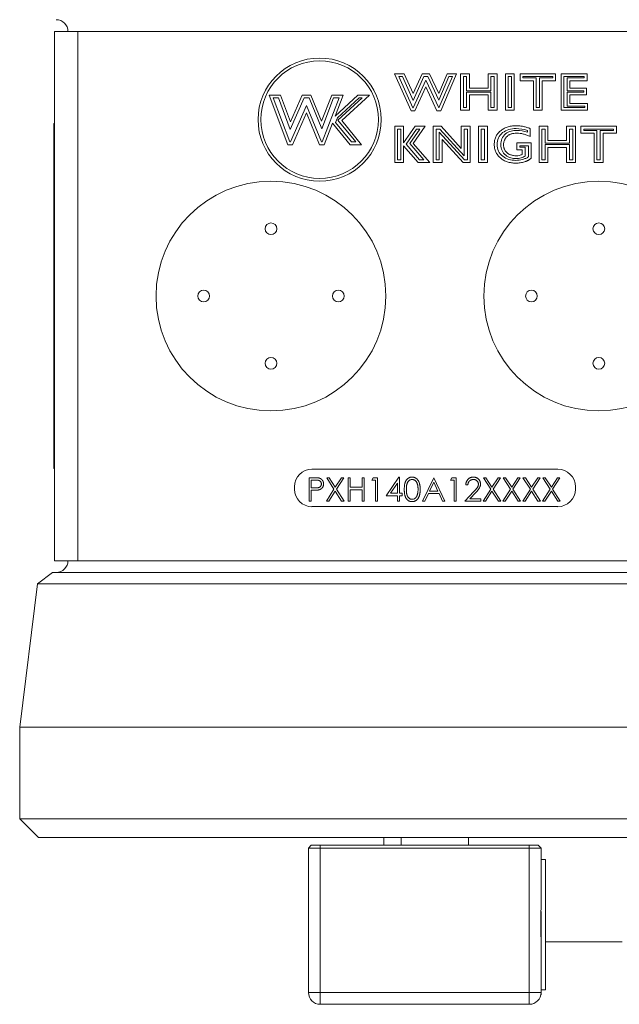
# Model space of a CAD drawing. Header units: inches. Extents: x 1.11 to 7.73, y 1.34 to 8.12.
# Tile 5 of 13: x 1.11 to 2.17, y 4.22 to 5.97. Entities that reach past the tile are written whole.
import ezdxf

# ---------------------------------------------------------------- set-up
doc = ezdxf.new("R2010")
doc.units = ezdxf.units.IN
doc.header["$MEASUREMENT"] = 0

msp = doc.modelspace()

# ---------------------------------------------------------------- linework, layer by layer
at = {"color": 7, "linetype": 'Continuous', "lineweight": 15}
for p, q in [((1.1693, 5.0051), (1.1693, 5.9475)), ((1.1693, 5.9475), (1.211, 5.9475)), ((1.211, 5.9475), (1.211, 5.0051)), ((1.211, 5.9475), (2.4818, 5.9475)), ((1.7747, 5.8719), (1.7917, 5.8719)), ((1.8039, 5.8062), (1.7747, 5.8719)), ((1.8071, 5.8112), (1.7824, 5.8669)), ((1.7824, 5.8669), (1.7885, 5.8669)), ((1.7885, 5.8669), (1.8075, 5.8245)), ((1.7917, 5.8719), (1.8075, 5.8367)), ((1.8075, 5.8367), (1.8237, 5.8719)), ((1.8075, 5.8245), (1.8269, 5.8669)), ((1.8303, 5.8606), (1.8076, 5.8112)), ((1.8237, 5.8719), (1.837, 5.8719)), ((1.8269, 5.8669), (1.8338, 5.8669)), ((1.8531, 5.8112), (1.8303, 5.8606)), ((1.8338, 5.8669), (1.8533, 5.8249)), ((1.837, 5.8719), (1.8531, 5.8372)), ((1.8531, 5.8372), (1.868, 5.8719)), ((1.8533, 5.8249), (1.8713, 5.8669)), ((1.8775, 5.8669), (1.8536, 5.8112)), ((1.8851, 5.8719), (1.8569, 5.8062)), ((1.868, 5.8719), (1.8851, 5.8719)), ((1.8713, 5.8669), (1.8775, 5.8669)), ((1.8921, 5.8719), (1.9078, 5.8719)), ((1.8921, 5.8071), (1.8921, 5.8719)), ((1.8971, 5.8121), (1.8971, 5.8669)), ((1.8971, 5.8669), (1.9028, 5.8669)), ((1.9028, 5.8669), (1.9028, 5.8415)), ((1.9078, 5.8719), (1.9078, 5.8465)), ((1.9411, 5.8719), (1.9569, 5.8719)), ((1.9411, 5.8465), (1.9411, 5.8719)), ((1.9461, 5.8415), (1.9461, 5.8669)), ((1.9461, 5.8669), (1.9519, 5.8669)), ((1.9519, 5.8669), (1.9519, 5.8121)), ((1.9569, 5.8719), (1.9569, 5.8071)), ((1.9718, 5.8719), (1.9876, 5.8719)), ((1.9718, 5.8071), (1.9718, 5.8719)), ((1.9768, 5.8121), (1.9768, 5.8669)), ((1.9768, 5.8669), (1.9826, 5.8669)), ((1.9826, 5.8669), (1.9826, 5.8121)), ((1.9876, 5.8719), (1.9876, 5.8071)), ((1.9981, 5.8597), (1.9981, 5.8719)), ((1.9981, 5.8719), (2.0612, 5.8719)), ((2.0217, 5.8597), (1.9981, 5.8597)), ((2.0031, 5.8647), (2.0031, 5.8669)), ((2.0031, 5.8669), (2.0562, 5.8669)), ((2.0267, 5.8647), (2.0031, 5.8647)), ((2.0217, 5.8071), (2.0217, 5.8597)), ((2.0267, 5.8121), (2.0267, 5.8647)), ((2.0562, 5.8647), (2.0325, 5.8647)), ((2.0325, 5.8647), (2.0325, 5.8121)), ((2.0375, 5.8597), (2.0375, 5.8071)), ((2.0612, 5.8597), (2.0375, 5.8597)), ((2.0562, 5.8669), (2.0562, 5.8647)), ((2.0612, 5.8719), (2.0612, 5.8597)), ((2.0708, 5.8719), (2.1172, 5.8719)), ((2.0708, 5.8071), (2.0708, 5.8719)), ((2.0758, 5.8121), (2.0758, 5.8669)), ((2.0758, 5.8669), (2.1122, 5.8669)), ((2.1122, 5.8647), (2.0816, 5.8647)), ((2.0816, 5.8647), (2.0816, 5.8415)), ((2.0866, 5.8597), (2.0866, 5.8465)), ((2.1172, 5.8597), (2.0866, 5.8597)), ((2.1122, 5.8669), (2.1122, 5.8647)), ((2.1172, 5.8719), (2.1172, 5.8597)), ((1.8303, 5.8487), (1.8108, 5.8062)), ((1.85, 5.8062), (1.8303, 5.8487)), ((1.9028, 5.8415), (1.9461, 5.8415)), ((1.9461, 5.8393), (1.9028, 5.8393)), ((1.9028, 5.8393), (1.9028, 5.8121)), ((1.9078, 5.8465), (1.9411, 5.8465)), ((1.9461, 5.8121), (1.9461, 5.8393)), ((2.0816, 5.8415), (2.1114, 5.8415)), ((2.1114, 5.8393), (2.0816, 5.8393)), ((2.0816, 5.8393), (2.0816, 5.8144)), ((2.0866, 5.8465), (2.1164, 5.8465)), ((2.1114, 5.8415), (2.1114, 5.8393)), ((2.1164, 5.8465), (2.1164, 5.8343)), ((1.5512, 5.834), (1.5715, 5.834)), ((1.5846, 5.7457), (1.5512, 5.834)), ((1.5584, 5.829), (1.5681, 5.829)), ((1.5881, 5.7507), (1.5584, 5.829)), ((1.5681, 5.829), (1.5891, 5.773)), ((1.5715, 5.834), (1.5895, 5.7863)), ((1.5891, 5.773), (1.6136, 5.829)), ((1.5895, 5.7863), (1.6103, 5.834)), ((1.6103, 5.834), (1.6258, 5.834)), ((1.6136, 5.829), (1.6225, 5.829)), ((1.6225, 5.829), (1.645, 5.7738)), ((1.6258, 5.834), (1.6448, 5.7874)), ((1.6448, 5.7874), (1.6628, 5.834)), ((1.645, 5.7738), (1.6662, 5.829)), ((1.6759, 5.829), (1.6459, 5.7507)), ((1.6628, 5.834), (1.6831, 5.834)), ((1.6662, 5.829), (1.6759, 5.829)), ((1.6688, 5.7966), (1.7094, 5.834)), ((1.6831, 5.834), (1.6688, 5.7966)), ((1.6731, 5.7938), (1.7114, 5.829)), ((1.717, 5.829), (1.6738, 5.7893)), ((1.7298, 5.834), (1.6807, 5.7888)), ((1.7094, 5.834), (1.7298, 5.834)), ((1.7114, 5.829), (1.717, 5.829)), ((1.9078, 5.8343), (1.9078, 5.8071)), ((1.9411, 5.8343), (1.9078, 5.8343)), ((1.9411, 5.8071), (1.9411, 5.8343)), ((2.0866, 5.8343), (2.0866, 5.8194)), ((2.1164, 5.8343), (2.0866, 5.8343)), ((1.6179, 5.8156), (1.5896, 5.7507)), ((1.6444, 5.7507), (1.6179, 5.8156)), ((1.8108, 5.8062), (1.8039, 5.8062)), ((1.8076, 5.8112), (1.8071, 5.8112)), ((1.8569, 5.8062), (1.85, 5.8062)), ((1.8536, 5.8112), (1.8531, 5.8112)), ((1.9078, 5.8071), (1.8921, 5.8071)), ((1.9028, 5.8121), (1.8971, 5.8121)), ((1.9569, 5.8071), (1.9411, 5.8071)), ((1.9519, 5.8121), (1.9461, 5.8121)), ((1.9876, 5.8071), (1.9718, 5.8071)), ((1.9826, 5.8121), (1.9768, 5.8121)), ((2.0375, 5.8071), (2.0217, 5.8071)), ((2.0325, 5.8121), (2.0267, 5.8121)), ((2.1181, 5.8071), (2.0708, 5.8071)), ((2.1131, 5.8121), (2.0758, 5.8121)), ((2.0816, 5.8144), (2.1131, 5.8144)), ((2.0866, 5.8194), (2.1181, 5.8194)), ((2.1131, 5.8144), (2.1131, 5.8121)), ((2.1181, 5.8194), (2.1181, 5.8071)), ((1.6177, 5.8027), (1.5929, 5.7457)), ((1.641, 5.7457), (1.6177, 5.8027)), ((1.6698, 5.7851), (1.6731, 5.7938)), ((1.6738, 5.7893), (1.7054, 5.7507)), ((1.6807, 5.7888), (1.716, 5.7457)), ((1.1683, 5.7833), (1.1683, 5.1693)), ((1.1693, 5.7833), (1.1683, 5.7833)), ((1.6641, 5.7843), (1.6493, 5.7457)), ((1.6956, 5.7457), (1.6641, 5.7843)), ((1.698, 5.7507), (1.6698, 5.7851)), ((1.775, 5.7786), (1.7908, 5.7786)), ((1.775, 5.7138), (1.775, 5.7786)), ((1.78, 5.7736), (1.7858, 5.7736)), ((1.78, 5.7188), (1.78, 5.7736)), ((1.7858, 5.7736), (1.7858, 5.7188)), ((1.7908, 5.7493), (1.8112, 5.7786)), ((1.7908, 5.7786), (1.7908, 5.7493)), ((1.7951, 5.7467), (1.8138, 5.7736)), ((1.8198, 5.7736), (1.8017, 5.7477)), ((1.8293, 5.7786), (1.808, 5.748)), ((1.8112, 5.7786), (1.8293, 5.7786)), ((1.8138, 5.7736), (1.8198, 5.7736)), ((1.8434, 5.7138), (1.8434, 5.7786)), ((1.8434, 5.7786), (1.8575, 5.7786)), ((1.8484, 5.7188), (1.8484, 5.7736)), ((1.8484, 5.7736), (1.8553, 5.7736)), ((1.8541, 5.7683), (1.8541, 5.7188)), ((1.8988, 5.7188), (1.8541, 5.7683)), ((1.8553, 5.7736), (1.8983, 5.726)), ((1.8575, 5.7786), (1.8933, 5.739)), ((1.8933, 5.7786), (1.9091, 5.7786)), ((1.8933, 5.739), (1.8933, 5.7786)), ((1.8983, 5.726), (1.8983, 5.7736)), ((1.8983, 5.7736), (1.9041, 5.7736)), ((1.9041, 5.7736), (1.9041, 5.7188)), ((1.9091, 5.7786), (1.9091, 5.7138)), ((1.924, 5.7786), (1.9397, 5.7786)), ((1.924, 5.7138), (1.924, 5.7786)), ((1.929, 5.7736), (1.9347, 5.7736)), ((1.929, 5.7188), (1.929, 5.7736)), ((1.9347, 5.7736), (1.9347, 5.7188)), ((1.9397, 5.7786), (1.9397, 5.7138)), ((2.011, 5.771), (2.011, 5.7678)), ((2.016, 5.7743), (2.016, 5.7602)), ((2.0317, 5.7786), (2.0475, 5.7786)), ((2.0317, 5.7138), (2.0317, 5.7786)), ((2.0367, 5.7188), (2.0367, 5.7736)), ((2.0367, 5.7736), (2.0425, 5.7736)), ((2.0425, 5.7736), (2.0425, 5.7482)), ((2.0475, 5.7786), (2.0475, 5.7532)), ((2.0808, 5.7786), (2.0966, 5.7786)), ((2.0808, 5.7532), (2.0808, 5.7786)), ((2.0858, 5.7482), (2.0858, 5.7736)), ((2.0858, 5.7736), (2.0916, 5.7736)), ((2.0916, 5.7736), (2.0916, 5.7188)), ((2.0966, 5.7786), (2.0966, 5.7138)), ((2.1062, 5.7663), (2.1062, 5.7786)), ((2.1062, 5.7786), (2.1693, 5.7786)), ((2.1112, 5.7713), (2.1112, 5.7736)), ((2.1112, 5.7736), (2.1643, 5.7736)), ((2.1348, 5.7713), (2.1112, 5.7713)), ((2.1348, 5.7188), (2.1348, 5.7713)), ((2.1643, 5.7713), (2.1406, 5.7713)), ((2.1406, 5.7713), (2.1406, 5.7188)), ((2.1643, 5.7736), (2.1643, 5.7713)), ((2.1693, 5.7786), (2.1693, 5.7663)), ((1.5896, 5.7507), (1.5881, 5.7507)), ((1.6459, 5.7507), (1.6444, 5.7507)), ((1.7054, 5.7507), (1.698, 5.7507)), ((1.8591, 5.7553), (1.8591, 5.7138)), ((1.8966, 5.7138), (1.8591, 5.7553)), ((2.0475, 5.7532), (2.0808, 5.7532)), ((2.1298, 5.7663), (2.1062, 5.7663)), ((2.1298, 5.7138), (2.1298, 5.7663)), ((2.1456, 5.7663), (2.1456, 5.7138)), ((2.1693, 5.7663), (2.1456, 5.7663)), ((1.5929, 5.7457), (1.5846, 5.7457)), ((1.6493, 5.7457), (1.641, 5.7457)), ((1.716, 5.7457), (1.6956, 5.7457)), ((1.8166, 5.7138), (1.7908, 5.744)), ((1.7908, 5.744), (1.7908, 5.7138)), ((1.8189, 5.7188), (1.7951, 5.7467)), ((1.8017, 5.7477), (1.8264, 5.7188)), ((1.808, 5.748), (1.8372, 5.7138)), ((1.9923, 5.7488), (2.0177, 5.7488)), ((1.9923, 5.7366), (1.9923, 5.7488)), ((2.0019, 5.7366), (1.9923, 5.7366)), ((1.9973, 5.7416), (1.9973, 5.7438)), ((1.9973, 5.7438), (2.0127, 5.7438)), ((2.0069, 5.7416), (1.9973, 5.7416)), ((2.0019, 5.7285), (2.0019, 5.7366)), ((2.0069, 5.7253), (2.0069, 5.7416)), ((2.0127, 5.7438), (2.0127, 5.724)), ((2.0177, 5.7488), (2.0177, 5.7218)), ((2.0425, 5.7482), (2.0858, 5.7482)), ((2.0858, 5.7459), (2.0425, 5.7459)), ((2.0425, 5.7459), (2.0425, 5.7188)), ((2.0475, 5.7409), (2.0475, 5.7138)), ((2.0808, 5.7409), (2.0475, 5.7409)), ((2.0808, 5.7138), (2.0808, 5.7409)), ((2.0858, 5.7188), (2.0858, 5.7459)), ((1.7858, 5.7188), (1.78, 5.7188)), ((1.8264, 5.7188), (1.8189, 5.7188)), ((1.8541, 5.7188), (1.8484, 5.7188)), ((1.9041, 5.7188), (1.8988, 5.7188)), ((1.9347, 5.7188), (1.929, 5.7188)), ((2.0425, 5.7188), (2.0367, 5.7188)), ((2.0916, 5.7188), (2.0858, 5.7188)), ((2.1406, 5.7188), (2.1348, 5.7188)), ((1.7908, 5.7138), (1.775, 5.7138)), ((1.8372, 5.7138), (1.8166, 5.7138)), ((1.8591, 5.7138), (1.8434, 5.7138)), ((1.9091, 5.7138), (1.8966, 5.7138)), ((1.9397, 5.7138), (1.924, 5.7138)), ((2.0475, 5.7138), (2.0317, 5.7138)), ((2.0966, 5.7138), (2.0808, 5.7138)), ((2.1456, 5.7138), (2.1298, 5.7138)), ((1.1683, 5.1693), (1.1693, 5.1693)), ((2.0651, 5.168), (1.6276, 5.168)), ((1.5964, 5.1367), (1.5964, 5.1325)), ((1.6225, 5.1529), (1.6307, 5.1529)), ((1.6225, 5.1112), (1.6225, 5.1529)), ((1.6263, 5.1486), (1.6263, 5.1347)), ((1.6339, 5.1486), (1.6263, 5.1486)), ((1.6538, 5.1529), (1.6581, 5.1529)), ((1.6668, 5.1325), (1.6538, 5.1529)), ((1.6581, 5.1529), (1.669, 5.1359)), ((1.669, 5.1359), (1.6799, 5.1529)), ((1.6842, 5.1529), (1.6712, 5.1325)), ((1.6799, 5.1529), (1.6842, 5.1529)), ((1.692, 5.1529), (1.6957, 5.1529)), ((1.692, 5.1112), (1.692, 5.1529)), ((1.6957, 5.1529), (1.6957, 5.1358)), ((1.7171, 5.1529), (1.7208, 5.1529)), ((1.7171, 5.1358), (1.7171, 5.1529)), ((1.7208, 5.1529), (1.7208, 5.1112)), ((1.7342, 5.1486), (1.7366, 5.1529)), ((1.7406, 5.1486), (1.7342, 5.1486)), ((1.7366, 5.1529), (1.7443, 5.1529)), ((1.7406, 5.1112), (1.7406, 5.1486)), ((1.7443, 5.1529), (1.7443, 5.1112)), ((1.7598, 5.1208), (1.7825, 5.154)), ((1.7796, 5.1432), (1.7672, 5.1251)), ((1.7796, 5.1251), (1.7796, 5.1432)), ((1.7825, 5.154), (1.7833, 5.154)), ((1.7833, 5.154), (1.7833, 5.1251)), ((1.8244, 5.1112), (1.8442, 5.1529)), ((1.8444, 5.1448), (1.8369, 5.1289)), ((1.8442, 5.1529), (1.8447, 5.1529)), ((1.8518, 5.1289), (1.8444, 5.1448)), ((1.8447, 5.1529), (1.864, 5.1112)), ((1.8741, 5.1486), (1.8766, 5.1529)), ((1.8805, 5.1486), (1.8741, 5.1486)), ((1.8766, 5.1529), (1.8843, 5.1529)), ((1.8805, 5.1112), (1.8805, 5.1486)), ((1.8843, 5.1529), (1.8843, 5.1112)), ((1.9051, 5.1401), (1.9014, 5.1401)), ((1.9326, 5.1529), (1.9369, 5.1529)), ((1.9457, 5.1325), (1.9326, 5.1529)), ((1.9369, 5.1529), (1.9478, 5.1359)), ((1.9478, 5.1359), (1.9587, 5.1529)), ((1.9631, 5.1529), (1.95, 5.1325)), ((1.9587, 5.1529), (1.9631, 5.1529)), ((1.9679, 5.1529), (1.9722, 5.1529)), ((1.9809, 5.1325), (1.9679, 5.1529)), ((1.9722, 5.1529), (1.9831, 5.1359)), ((1.9831, 5.1359), (1.994, 5.1529)), ((1.9983, 5.1529), (1.9853, 5.1325)), ((1.994, 5.1529), (1.9983, 5.1529)), ((2.0031, 5.1529), (2.0074, 5.1529)), ((2.0162, 5.1325), (2.0031, 5.1529)), ((2.0074, 5.1529), (2.0184, 5.1359)), ((2.0184, 5.1359), (2.0293, 5.1529)), ((2.0336, 5.1529), (2.0205, 5.1325)), ((2.0293, 5.1529), (2.0336, 5.1529)), ((2.0384, 5.1529), (2.0427, 5.1529)), ((2.0515, 5.1325), (2.0384, 5.1529)), ((2.0427, 5.1529), (2.0536, 5.1359)), ((2.0536, 5.1359), (2.0645, 5.1529)), ((2.0688, 5.1529), (2.0558, 5.1325)), ((2.0645, 5.1529), (2.0688, 5.1529)), ((2.0964, 5.1325), (2.0964, 5.1367)), ((1.6263, 5.1347), (1.6336, 5.1346)), ((1.6263, 5.1305), (1.6263, 5.1112)), ((1.6292, 5.1305), (1.6263, 5.1305)), ((1.6532, 5.1112), (1.6668, 5.1325)), ((1.669, 5.1291), (1.6575, 5.1112)), ((1.6804, 5.1112), (1.669, 5.1291)), ((1.6712, 5.1325), (1.6848, 5.1112)), ((1.6957, 5.1358), (1.7171, 5.1358)), ((1.6957, 5.1315), (1.6957, 5.1112)), ((1.7171, 5.1315), (1.6957, 5.1315)), ((1.7171, 5.1112), (1.7171, 5.1315)), ((1.7796, 5.1208), (1.7598, 5.1208)), ((1.7672, 5.1251), (1.7796, 5.1251)), ((1.7796, 5.1112), (1.7796, 5.1208)), ((1.7833, 5.1251), (1.7881, 5.1251)), ((1.7833, 5.1208), (1.7833, 5.1112)), ((1.7881, 5.1208), (1.7833, 5.1208)), ((1.7881, 5.1251), (1.7881, 5.1208)), ((1.8349, 5.1246), (1.8285, 5.1112)), ((1.8537, 5.1246), (1.8349, 5.1246)), ((1.8369, 5.1289), (1.8518, 5.1289)), ((1.8599, 5.1112), (1.8537, 5.1246)), ((1.8998, 5.1112), (1.9159, 5.1285)), ((1.9191, 5.1266), (1.9087, 5.1155)), ((1.9321, 5.1112), (1.9457, 5.1325)), ((1.9478, 5.1291), (1.9364, 5.1112)), ((1.9593, 5.1112), (1.9478, 5.1291)), ((1.95, 5.1325), (1.9636, 5.1112)), ((1.9673, 5.1112), (1.9809, 5.1325)), ((1.9831, 5.1291), (1.9717, 5.1112)), ((1.9945, 5.1112), (1.9831, 5.1291)), ((1.9853, 5.1325), (1.9989, 5.1112)), ((2.0026, 5.1112), (2.0162, 5.1325)), ((2.0184, 5.1291), (2.0069, 5.1112)), ((2.0298, 5.1112), (2.0184, 5.1291)), ((2.0205, 5.1325), (2.0341, 5.1112)), ((2.0378, 5.1112), (2.0515, 5.1325)), ((2.0536, 5.1291), (2.0422, 5.1112)), ((2.0651, 5.1112), (2.0536, 5.1291)), ((2.0558, 5.1325), (2.0694, 5.1112)), ((1.6263, 5.1112), (1.6225, 5.1112)), ((1.6575, 5.1112), (1.6532, 5.1112)), ((1.6848, 5.1112), (1.6804, 5.1112)), ((1.6957, 5.1112), (1.692, 5.1112)), ((1.7208, 5.1112), (1.7171, 5.1112)), ((1.7443, 5.1112), (1.7406, 5.1112)), ((1.7833, 5.1112), (1.7796, 5.1112)), ((1.8285, 5.1112), (1.8244, 5.1112)), ((1.864, 5.1112), (1.8599, 5.1112)), ((1.8843, 5.1112), (1.8805, 5.1112)), ((1.9281, 5.1112), (1.8998, 5.1112)), ((1.9087, 5.1155), (1.9281, 5.1155)), ((1.9281, 5.1155), (1.9281, 5.1112)), ((1.9364, 5.1112), (1.9321, 5.1112)), ((1.9636, 5.1112), (1.9593, 5.1112)), ((1.9717, 5.1112), (1.9673, 5.1112)), ((1.9989, 5.1112), (1.9945, 5.1112)), ((2.0069, 5.1112), (2.0026, 5.1112)), ((2.0341, 5.1112), (2.0298, 5.1112)), ((2.0422, 5.1112), (2.0378, 5.1112)), ((2.0694, 5.1112), (2.0651, 5.1112)), ((1.6276, 5.1013), (2.0651, 5.1013)), ((1.211, 5.0051), (1.1693, 5.0051)), ((1.211, 5.0051), (2.4818, 5.0051)), ((1.1659, 4.9843), (1.1393, 4.9636)), ((1.1659, 4.9843), (2.5269, 4.9843)), ((1.1393, 4.9636), (1.1076, 4.7086)), ((2.5535, 4.9636), (1.1393, 4.9636)), ((1.1076, 4.7086), (1.1076, 4.5454)), ((1.1076, 4.7086), (1.8464, 4.7086)), ((1.8464, 4.7086), (2.5852, 4.7086)), ((1.1076, 4.5454), (1.1409, 4.5121)), ((1.1076, 4.5454), (2.5852, 4.5454)), ((2.5519, 4.5121), (1.1409, 4.5121)), ((1.7556, 4.5121), (1.7556, 4.4985)), ((1.7865, 4.5121), (1.7865, 4.4985)), ((1.9063, 4.4985), (1.9063, 4.5121)), ((1.6264, 4.4985), (1.6214, 4.4935)), ((1.6214, 4.236), (1.6214, 4.4935)), ((1.6422, 4.4935), (1.6214, 4.4935)), ((1.6264, 4.4985), (1.6422, 4.4985)), ((1.6422, 4.4985), (1.6422, 4.4935)), ((1.6422, 4.4985), (2.0144, 4.4985)), ((1.6422, 4.4935), (1.6422, 4.236)), ((2.0144, 4.4935), (1.6422, 4.4935)), ((2.0144, 4.4985), (2.0303, 4.4985)), ((2.0144, 4.4985), (2.0144, 4.4935)), ((2.0144, 4.236), (2.0144, 4.4935)), ((2.0353, 4.4935), (2.0144, 4.4935)), ((2.0353, 4.4935), (2.0303, 4.4985)), ((2.0353, 4.4935), (2.0353, 4.3889)), ((2.0433, 4.4729), (2.0353, 4.4729)), ((2.0433, 4.2409), (2.0433, 4.4729)), ((2.0352, 4.3332), (2.0352, 4.3806)), ((2.0353, 4.3249), (2.0353, 4.236)), ((2.1797, 4.3267), (2.0433, 4.3267)), ((1.6214, 4.236), (1.6422, 4.236)), ((1.6422, 4.236), (1.6422, 4.2152)), ((1.6422, 4.236), (2.0144, 4.236)), ((2.0144, 4.2152), (2.0144, 4.236)), ((2.0353, 4.236), (2.0144, 4.236)), ((2.0349, 4.2323), (2.0352, 4.2319)), ((2.0352, 4.2319), (2.0352, 4.234)), ((2.0353, 4.2409), (2.0433, 4.2409)), ((2.0144, 4.2152), (1.6422, 4.2152))]:
    msp.add_line(p, q, dxfattribs=at)
for centre, radius in [((1.6413, 5.7904), 0.1096), ((1.6413, 5.7904), 0.1046), ((1.5547, 5.4763), 0.2045), ((2.1381, 5.4763), 0.2045), ((1.5547, 5.5961), 0.0104), ((2.1381, 5.5961), 0.0104), ((1.4349, 5.4763), 0.0104), ((1.6746, 5.4763), 0.0104), ((2.0182, 5.4763), 0.0104), ((1.5547, 5.3565), 0.0104), ((2.1381, 5.3565), 0.0104)]:
    msp.add_circle(centre, radius, dxfattribs=at)
for centre, radius, start, end in [((1.1726, 5.9475), 0.0208, 0, 90), ((1.6276, 5.1367), 0.0313, 90, 180), ((2.0651, 5.1367), 0.0313, 0, 90), ((1.6276, 5.1325), 0.0313, 180, 270), ((2.0651, 5.1325), 0.0313, 270, 0), ((1.1726, 5.0051), 0.0208, 270, 0), ((1.6422, 4.236), 0.0208, 180, 270), ((2.0144, 4.236), 0.0208, 270, 0)]:
    msp.add_arc(centre, radius, start, end, dxfattribs=at)
for points, knots in [([(1.952, 5.7461), (1.952, 5.7484), (1.9523, 5.7519), (1.9534, 5.7564), (1.9546, 5.7595), (1.9561, 5.7625), (1.958, 5.7652), (1.9602, 5.7678), (1.9627, 5.7702), (1.9655, 5.7724), (1.9685, 5.7743), (1.9717, 5.7759), (1.9751, 5.7772), (1.9787, 5.7782), (1.9839, 5.7792), (1.9879, 5.7795), (1.9907, 5.7795)], [0, 0, 0, 0, 0.123719, 0.182461, 0.240216, 0.297686, 0.355518, 0.414663, 0.475479, 0.537402, 0.599228, 0.661501, 0.724795, 0.789821, 0.857182, 1, 1, 1, 1]), ([(1.9907, 5.7795), (1.993, 5.7795), (1.9964, 5.7793), (2.0008, 5.7788), (2.004, 5.7782), (2.0072, 5.7775), (2.0112, 5.7763), (2.0141, 5.7752), (2.016, 5.7743)], [0, 0, 0, 0, 0.264961, 0.392642, 0.518121, 0.640856, 0.762027, 1, 1, 1, 1]), ([(1.9921, 5.7663), (1.9903, 5.7663), (1.9877, 5.7662), (1.9844, 5.7656), (1.9821, 5.7649), (1.98, 5.7641), (1.9781, 5.7631), (1.9763, 5.7619), (1.9747, 5.7605), (1.9733, 5.759), (1.972, 5.7574), (1.971, 5.7556), (1.9701, 5.7538), (1.9694, 5.7519), (1.9688, 5.7491), (1.9686, 5.747), (1.9686, 5.7455)], [0, 0, 0, 0, 0.150264, 0.219579, 0.285989, 0.349388, 0.410849, 0.471078, 0.530908, 0.589788, 0.647234, 0.704064, 0.760866, 0.818282, 0.876686, 1, 1, 1, 1]), ([(2.016, 5.7602), (2.014, 5.7612), (2.011, 5.7625), (2.0069, 5.764), (2.0039, 5.7648), (2.0009, 5.7655), (1.997, 5.7662), (1.994, 5.7663), (1.9921, 5.7663)], [0, 0, 0, 0, 0.267069, 0.395285, 0.520111, 0.643021, 0.763388, 1, 1, 1, 1]), ([(1.9905, 5.7129), (1.9878, 5.7129), (1.9839, 5.7132), (1.9788, 5.7142), (1.9752, 5.7152), (1.9718, 5.7165), (1.9686, 5.7181), (1.9656, 5.72), (1.9628, 5.7222), (1.9603, 5.7246), (1.9581, 5.7272), (1.9562, 5.73), (1.9546, 5.7329), (1.9534, 5.736), (1.9523, 5.7403), (1.952, 5.7438), (1.952, 5.7461)], [0, 0, 0, 0, 0.141869, 0.208978, 0.274048, 0.337548, 0.400137, 0.462511, 0.525043, 0.586611, 0.64613, 0.704289, 0.761832, 0.819392, 0.877835, 1, 1, 1, 1]), ([(1.9686, 5.7455), (1.9686, 5.7442), (1.9688, 5.7421), (1.9695, 5.7395), (1.9701, 5.7377), (1.971, 5.7359), (1.9721, 5.7343), (1.9734, 5.7328), (1.9748, 5.7314), (1.9764, 5.7302), (1.9782, 5.729), (1.98, 5.7281), (1.982, 5.7274), (1.9841, 5.7268), (1.9872, 5.7262), (1.9895, 5.726), (1.9912, 5.726)], [0, 0, 0, 0, 0.124572, 0.183682, 0.241258, 0.298683, 0.356524, 0.415163, 0.475316, 0.536501, 0.597532, 0.659708, 0.723123, 0.788223, 0.855593, 1, 1, 1, 1]), ([(2.0127, 5.724), (2.0113, 5.723), (2.0082, 5.7214), (2.0004, 5.7187), (1.9945, 5.7179), (1.9905, 5.7179)], [0.0898823, 0.0898823, 0.0898823, 0.0898823, 0.3174255, 0.5449687, 1.0000551, 1.0000551, 1.0000551, 1.0000551]), ([(2.0177, 5.7218), (2.017, 5.7211), (2.0159, 5.7202), (2.0142, 5.719), (2.0129, 5.7182), (2.0113, 5.7174), (2.0097, 5.7167), (2.0079, 5.716), (2.0054, 5.7152), (2.0022, 5.7143), (1.997, 5.7132), (1.9931, 5.7129), (1.9905, 5.7129)], [0, 0, 0, 0, 0.098083, 0.150734, 0.20644, 0.264926, 0.326414, 0.391868, 0.460199, 0.59882, 0.73459, 1, 1, 1, 1]), ([(1.9912, 5.726), (1.993, 5.726), (1.9967, 5.7265), (2.0002, 5.7277), (2.0019, 5.7285)], [0, 0, 0, 0, 0.487191, 1, 1, 1, 1]), ([(1.9912, 5.721), (1.994, 5.721), (1.9983, 5.7217), (2.0038, 5.7238), (2.0058, 5.7248), (2.0069, 5.7253)], [0.00273, 0.00273, 0.00273, 0.00273, 0.644792, 0.965823, 1.286854, 1.286854, 1.286854, 1.286854]), ([(1.6307, 5.1529), (1.6313, 5.1529), (1.6323, 5.1529), (1.6339, 5.1529), (1.6353, 5.1528), (1.6365, 5.1527), (1.6377, 5.1527), (1.6386, 5.1526), (1.6395, 5.1524), (1.64, 5.1523), (1.6402, 5.1523)], [0, 0, 0, 0, 0.176956, 0.339055, 0.486318, 0.618781, 0.735619, 0.838742, 0.926457, 1, 1, 1, 1]), ([(1.6336, 5.1346), (1.6339, 5.1346), (1.6346, 5.1346), (1.6356, 5.1347), (1.6365, 5.1347), (1.6374, 5.1348), (1.6381, 5.1349), (1.6388, 5.135), (1.6395, 5.1352), (1.6402, 5.1354), (1.641, 5.1358), (1.6419, 5.1364), (1.6426, 5.1371), (1.6433, 5.1379), (1.6438, 5.1387), (1.6442, 5.1397), (1.6444, 5.1407), (1.6444, 5.1414), (1.6444, 5.1417)], [0, 0, 0, 0, 0.072538, 0.140034, 0.202496, 0.260575, 0.313228, 0.361583, 0.404878, 0.444127, 0.5164, 0.586507, 0.655085, 0.724384, 0.793974, 0.861638, 0.930111, 1, 1, 1, 1]), ([(1.6444, 5.1417), (1.6444, 5.142), (1.6444, 5.1427), (1.6442, 5.1437), (1.6438, 5.1446), (1.6433, 5.1455), (1.6426, 5.1463), (1.6419, 5.147), (1.6411, 5.1475), (1.6403, 5.1479), (1.6396, 5.1481), (1.639, 5.1482), (1.6383, 5.1483), (1.6376, 5.1484), (1.6368, 5.1485), (1.6359, 5.1486), (1.6349, 5.1486), (1.6342, 5.1486), (1.6339, 5.1486)], [0, 0, 0, 0, 0.070044, 0.139238, 0.208197, 0.279173, 0.349987, 0.418354, 0.48761, 0.557411, 0.59533, 0.637964, 0.685913, 0.738185, 0.796103, 0.858517, 0.926658, 1, 1, 1, 1]), ([(1.6482, 5.1417), (1.6482, 5.1414), (1.6481, 5.1407), (1.648, 5.1397), (1.6479, 5.1388), (1.6476, 5.1379), (1.6473, 5.1371), (1.6469, 5.1363), (1.6465, 5.1355), (1.646, 5.1348), (1.6454, 5.1341), (1.6447, 5.1335), (1.6441, 5.133), (1.6433, 5.1325), (1.6425, 5.1321), (1.6417, 5.1317), (1.6408, 5.1314), (1.6402, 5.1312), (1.6398, 5.1311)], [0, 0, 0, 0, 0.070119, 0.137192, 0.202016, 0.264631, 0.326117, 0.38601, 0.445812, 0.505298, 0.564633, 0.624283, 0.683902, 0.743953, 0.805388, 0.868388, 0.933084, 1, 1, 1, 1]), ([(1.6402, 5.1523), (1.6405, 5.1522), (1.641, 5.152), (1.6419, 5.1517), (1.6426, 5.1514), (1.6434, 5.1509), (1.6441, 5.1504), (1.6447, 5.1499), (1.6454, 5.1493), (1.6459, 5.1486), (1.6465, 5.1479), (1.6469, 5.1472), (1.6473, 5.1464), (1.6476, 5.1455), (1.6479, 5.1446), (1.648, 5.1437), (1.6481, 5.1427), (1.6482, 5.1421), (1.6482, 5.1417)], [0, 0, 0, 0, 0.062481, 0.12349, 0.183411, 0.243153, 0.302127, 0.36171, 0.421842, 0.482932, 0.544552, 0.605681, 0.66768, 0.729984, 0.794551, 0.860346, 0.928907, 1, 1, 1, 1]), ([(1.7919, 5.132), (1.7919, 5.1327), (1.7919, 5.134), (1.792, 5.1359), (1.7921, 5.1377), (1.7923, 5.1393), (1.7925, 5.1409), (1.7928, 5.1423), (1.7932, 5.1436), (1.7936, 5.1448), (1.7941, 5.1459), (1.7946, 5.1469), (1.7951, 5.1479), (1.7957, 5.1488), (1.7964, 5.1496), (1.7971, 5.1503), (1.7978, 5.151), (1.7986, 5.1516), (1.7994, 5.1522), (1.8002, 5.1527), (1.8011, 5.1531), (1.802, 5.1534), (1.8029, 5.1537), (1.8039, 5.1538), (1.8048, 5.1539), (1.8055, 5.154), (1.8058, 5.154)], [0, 0, 0, 0, 0.068595, 0.133246, 0.194313, 0.251279, 0.304513, 0.354235, 0.400481, 0.443411, 0.484015, 0.523252, 0.561042, 0.5979, 0.633518, 0.668314, 0.702496, 0.736685, 0.770293, 0.803437, 0.835913, 0.86846, 0.900847, 0.933467, 0.966258, 1, 1, 1, 1]), ([(1.8059, 5.1497), (1.8055, 5.1497), (1.8045, 5.1496), (1.8032, 5.1493), (1.8019, 5.1487), (1.8008, 5.148), (1.8, 5.1474), (1.7995, 5.1469), (1.7989, 5.1463), (1.7985, 5.1456), (1.798, 5.1449), (1.7976, 5.1442), (1.7972, 5.1434), (1.7969, 5.1425), (1.7966, 5.1416), (1.7963, 5.1405), (1.7961, 5.1394), (1.7959, 5.1381), (1.7958, 5.1367), (1.7957, 5.1353), (1.7956, 5.1337), (1.7956, 5.1326), (1.7956, 5.1321)], [0, 0, 0, 0, 0.060387, 0.120883, 0.182755, 0.247811, 0.281299, 0.315088, 0.349702, 0.384857, 0.420966, 0.458511, 0.497175, 0.537602, 0.580503, 0.627468, 0.678388, 0.733983, 0.793747, 0.857714, 0.926698, 1, 1, 1, 1]), ([(1.8058, 5.154), (1.8061, 5.154), (1.8068, 5.1539), (1.8078, 5.1538), (1.8087, 5.1537), (1.8096, 5.1534), (1.8105, 5.1531), (1.8114, 5.1527), (1.8123, 5.1522), (1.8131, 5.1516), (1.8139, 5.151), (1.8147, 5.1503), (1.8154, 5.1495), (1.816, 5.1487), (1.8167, 5.1478), (1.8173, 5.1468), (1.8178, 5.1457), (1.8183, 5.1446), (1.8187, 5.1434), (1.8191, 5.142), (1.8194, 5.1406), (1.8197, 5.1391), (1.8199, 5.1375), (1.8201, 5.1358), (1.8201, 5.1339), (1.8202, 5.1327), (1.8202, 5.132)], [0, 0, 0, 0, 0.033788, 0.067194, 0.099862, 0.132567, 0.165151, 0.197913, 0.231319, 0.265083, 0.299255, 0.334399, 0.369943, 0.406284, 0.444064, 0.482998, 0.523354, 0.565537, 0.609613, 0.656391, 0.705885, 0.758325, 0.813832, 0.872795, 0.934722, 1, 1, 1, 1]), ([(1.8164, 5.1321), (1.8164, 5.1326), (1.8164, 5.1335), (1.8164, 5.135), (1.8162, 5.1363), (1.8161, 5.1376), (1.8159, 5.1389), (1.8157, 5.14), (1.8154, 5.1411), (1.815, 5.1421), (1.8147, 5.1431), (1.8143, 5.144), (1.8138, 5.1448), (1.8134, 5.1455), (1.8129, 5.1462), (1.8123, 5.1468), (1.8118, 5.1474), (1.811, 5.148), (1.8099, 5.1487), (1.8086, 5.1493), (1.8073, 5.1496), (1.8064, 5.1497), (1.8059, 5.1497)], [0, 0, 0, 0, 0.0656812, 0.1284865, 0.1881751, 0.2451061, 0.2994484, 0.3508229, 0.3999417, 0.4466717, 0.4912545, 0.5333763, 0.5738528, 0.6125263, 0.6495971, 0.685532, 0.7201058, 0.7538377, 0.8189254, 0.8804935, 0.9403113, 1, 1, 1, 1]), ([(1.9014, 5.1401), (1.9014, 5.1406), (1.9014, 5.1415), (1.9017, 5.143), (1.902, 5.1443), (1.9024, 5.1456), (1.903, 5.1468), (1.9037, 5.148), (1.9045, 5.1491), (1.9054, 5.1501), (1.9064, 5.151), (1.9074, 5.1518), (1.9085, 5.1525), (1.9097, 5.153), (1.9109, 5.1534), (1.9122, 5.1537), (1.9136, 5.1539), (1.9145, 5.154), (1.915, 5.154)], [0, 0, 0, 0, 0.0687908, 0.1351033, 0.1989787, 0.2619043, 0.323495, 0.3851954, 0.4469692, 0.5097648, 0.5722506, 0.6334052, 0.6932512, 0.7525832, 0.8125793, 0.8732751, 0.9355499, 1, 1, 1, 1]), ([(1.9148, 5.1497), (1.9144, 5.1497), (1.9138, 5.1497), (1.9129, 5.1495), (1.912, 5.1493), (1.9111, 5.1491), (1.9103, 5.1487), (1.9095, 5.1483), (1.9088, 5.1478), (1.9081, 5.1472), (1.9075, 5.1465), (1.9069, 5.1458), (1.9064, 5.145), (1.906, 5.1441), (1.9057, 5.1432), (1.9054, 5.1422), (1.9052, 5.1412), (1.9051, 5.1404), (1.9051, 5.1401)], [0, 0, 0, 0, 0.064439, 0.126547, 0.186887, 0.245878, 0.304041, 0.362191, 0.420976, 0.48066, 0.5406, 0.600689, 0.661936, 0.724443, 0.789038, 0.856314, 0.926352, 1, 1, 1, 1]), ([(1.9238, 5.1412), (1.9238, 5.1415), (1.9238, 5.1421), (1.9236, 5.1429), (1.9234, 5.1437), (1.9232, 5.1445), (1.9228, 5.1452), (1.9223, 5.1459), (1.9218, 5.1466), (1.9212, 5.1472), (1.9205, 5.1478), (1.9198, 5.1483), (1.9191, 5.1487), (1.9183, 5.1491), (1.9174, 5.1494), (1.9166, 5.1495), (1.9157, 5.1497), (1.9151, 5.1497), (1.9148, 5.1497)], [0, 0, 0, 0, 0.061965, 0.122122, 0.180988, 0.239933, 0.299906, 0.359989, 0.421776, 0.486576, 0.551535, 0.615018, 0.677259, 0.73973, 0.80305, 0.866495, 0.931973, 1, 1, 1, 1]), ([(1.915, 5.154), (1.9154, 5.154), (1.9163, 5.1539), (1.9176, 5.1538), (1.9189, 5.1535), (1.92, 5.1531), (1.9212, 5.1525), (1.9222, 5.1519), (1.9232, 5.1512), (1.9241, 5.1503), (1.9249, 5.1494), (1.9256, 5.1484), (1.9262, 5.1473), (1.9267, 5.1463), (1.9271, 5.1451), (1.9273, 5.144), (1.9275, 5.1428), (1.9275, 5.142), (1.9275, 5.1416)], [0, 0, 0, 0, 0.069475, 0.136517, 0.200789, 0.26383, 0.325735, 0.387291, 0.449509, 0.512968, 0.576275, 0.63758, 0.697903, 0.757172, 0.816599, 0.876653, 0.93729, 1, 1, 1, 1]), ([(1.9159, 5.1285), (1.9163, 5.1289), (1.9171, 5.1297), (1.9181, 5.1308), (1.9191, 5.1319), (1.92, 5.1329), (1.9207, 5.1338), (1.9213, 5.1346), (1.9219, 5.1353), (1.9224, 5.1362), (1.923, 5.1373), (1.9235, 5.1386), (1.9237, 5.1399), (1.9238, 5.1408), (1.9238, 5.1412)], [0, 0, 0, 0, 0.110803, 0.212829, 0.306101, 0.390647, 0.466924, 0.534481, 0.593587, 0.644557, 0.7362, 0.825024, 0.911986, 1, 1, 1, 1]), ([(1.9275, 5.1416), (1.9275, 5.141), (1.9275, 5.1398), (1.9271, 5.1382), (1.9266, 5.1365), (1.926, 5.1352), (1.9253, 5.1341), (1.9247, 5.1333), (1.924, 5.1323), (1.9233, 5.1313), (1.9224, 5.1302), (1.9214, 5.1291), (1.9203, 5.1279), (1.9195, 5.1271), (1.9191, 5.1266)], [0, 0, 0, 0, 0.098702, 0.195672, 0.292422, 0.391343, 0.444462, 0.504229, 0.570352, 0.642546, 0.722288, 0.807921, 0.90047, 1, 1, 1, 1]), ([(1.6398, 5.1311), (1.6396, 5.1311), (1.639, 5.131), (1.6381, 5.1308), (1.637, 5.1307), (1.6357, 5.1306), (1.6343, 5.1306), (1.6328, 5.1305), (1.6311, 5.1305), (1.6299, 5.1305), (1.6292, 5.1305)], [0, 0, 0, 0, 0.0751731, 0.1647463, 0.2680169, 0.3859119, 0.5177895, 0.663691, 0.8244132, 1, 1, 1, 1]), ([(1.8058, 5.1102), (1.8055, 5.1102), (1.8048, 5.1102), (1.8039, 5.1103), (1.8029, 5.1105), (1.802, 5.1107), (1.8011, 5.111), (1.8003, 5.1114), (1.7994, 5.1119), (1.7986, 5.1124), (1.7978, 5.1131), (1.7971, 5.1137), (1.7964, 5.1145), (1.7958, 5.1153), (1.7952, 5.1162), (1.7946, 5.1172), (1.7941, 5.1182), (1.7936, 5.1193), (1.7932, 5.1205), (1.7928, 5.1218), (1.7925, 5.1233), (1.7923, 5.1248), (1.7921, 5.1264), (1.792, 5.1282), (1.7919, 5.1301), (1.7919, 5.1314), (1.7919, 5.132)], [0, 0, 0, 0, 0.033787, 0.066622, 0.099285, 0.131361, 0.163585, 0.196104, 0.228902, 0.262158, 0.295991, 0.330218, 0.36506, 0.400951, 0.43762, 0.475708, 0.515381, 0.556414, 0.599765, 0.646424, 0.696431, 0.749782, 0.806573, 0.867436, 0.931887, 1, 1, 1, 1]), ([(1.7956, 5.1321), (1.7956, 5.1315), (1.7956, 5.1304), (1.7957, 5.1289), (1.7958, 5.1274), (1.7959, 5.126), (1.7961, 5.1248), (1.7963, 5.1236), (1.7966, 5.1226), (1.7969, 5.1216), (1.7972, 5.1208), (1.7976, 5.12), (1.798, 5.1192), (1.7984, 5.1185), (1.7989, 5.1179), (1.7995, 5.1173), (1.8, 5.1167), (1.8008, 5.1161), (1.8019, 5.1154), (1.8032, 5.1149), (1.8045, 5.1145), (1.8055, 5.1145), (1.8059, 5.1144)], [0, 0, 0, 0, 0.072951, 0.141584, 0.205926, 0.265301, 0.320597, 0.371817, 0.41879, 0.461699, 0.502134, 0.540804, 0.578181, 0.614297, 0.649678, 0.684299, 0.718359, 0.752081, 0.817652, 0.879722, 0.939966, 1, 1, 1, 1]), ([(1.8202, 5.132), (1.8202, 5.1314), (1.8201, 5.1302), (1.8201, 5.1283), (1.8199, 5.1266), (1.8197, 5.125), (1.8195, 5.1235), (1.8191, 5.1221), (1.8188, 5.1208), (1.8183, 5.1196), (1.8178, 5.1184), (1.8173, 5.1174), (1.8167, 5.1164), (1.8161, 5.1155), (1.8154, 5.1146), (1.8147, 5.1138), (1.8139, 5.1131), (1.8131, 5.1125), (1.8123, 5.112), (1.8114, 5.1115), (1.8105, 5.1111), (1.8096, 5.1107), (1.8087, 5.1105), (1.8078, 5.1103), (1.8068, 5.1102), (1.8061, 5.1102), (1.8058, 5.1102)], [0, 0, 0, 0, 0.065063, 0.126773, 0.185516, 0.240765, 0.29298, 0.34225, 0.388919, 0.432776, 0.474628, 0.514775, 0.553606, 0.591426, 0.628028, 0.663804, 0.698984, 0.733591, 0.767628, 0.801208, 0.834264, 0.866981, 0.89972, 0.932702, 0.966176, 1, 1, 1, 1]), ([(1.8059, 5.1144), (1.8064, 5.1145), (1.8073, 5.1145), (1.8086, 5.1149), (1.8099, 5.1154), (1.811, 5.1161), (1.8118, 5.1167), (1.8123, 5.1172), (1.8128, 5.1178), (1.8133, 5.1185), (1.8138, 5.1192), (1.8142, 5.1199), (1.8145, 5.1207), (1.8147, 5.1213), (1.8149, 5.1216)], [0, 0, 0, 0, 0.112813, 0.225394, 0.339595, 0.459675, 0.521735, 0.583926, 0.648174, 0.713881, 0.781004, 0.851451, 0.924051, 1, 1, 1, 1]), ([(1.8149, 5.1216), (1.815, 5.122), (1.8152, 5.1227), (1.8156, 5.1239), (1.8158, 5.1251), (1.8161, 5.1264), (1.8162, 5.1277), (1.8163, 5.1291), (1.8164, 5.1306), (1.8164, 5.1316), (1.8164, 5.1321)], [0, 0, 0, 0, 0.110588, 0.224542, 0.342503, 0.464324, 0.590756, 0.722227, 0.858843, 1, 1, 1, 1]), ([(2.0353, 4.3249), (2.0352, 4.3303), (2.0351, 4.3413), (2.0349, 4.3577), (2.0351, 4.3737), (2.0352, 4.3838), (2.0353, 4.3889)], [0, 0, 0, 0, 0.258216, 0.521444, 0.759164, 1, 1, 1, 1])]:
    msp.add_open_spline(points, degree=3, knots=knots, dxfattribs=at)
for points in [[(1.957, 5.7461), (1.957, 5.7501), (1.9585, 5.7584), (1.9664, 5.7678), (1.9775, 5.7735), (1.9864, 5.7745), (1.9907, 5.7745)], [(1.9921, 5.7713), (1.9887, 5.7713), (1.982, 5.7708), (1.9717, 5.7657), (1.9649, 5.7564), (1.9636, 5.7491), (1.9636, 5.7455)], [(1.9907, 5.7745), (1.9975, 5.7745), (2.0045, 5.7734), (2.011, 5.771)], [(2.011, 5.7678), (2.0049, 5.77), (1.9985, 5.7713), (1.9921, 5.7713)], [(1.9905, 5.7179), (1.9863, 5.7179), (1.9776, 5.7189), (1.9665, 5.7247), (1.9586, 5.734), (1.957, 5.7421), (1.957, 5.7461)], [(1.9636, 5.7455), (1.9637, 5.742), (1.9649, 5.735), (1.972, 5.7263), (1.9814, 5.7218), (1.9879, 5.721), (1.9912, 5.721)]]:
    msp.add_open_spline(points, degree=3, dxfattribs=at)

doc.saveas('drawing.dxf')
